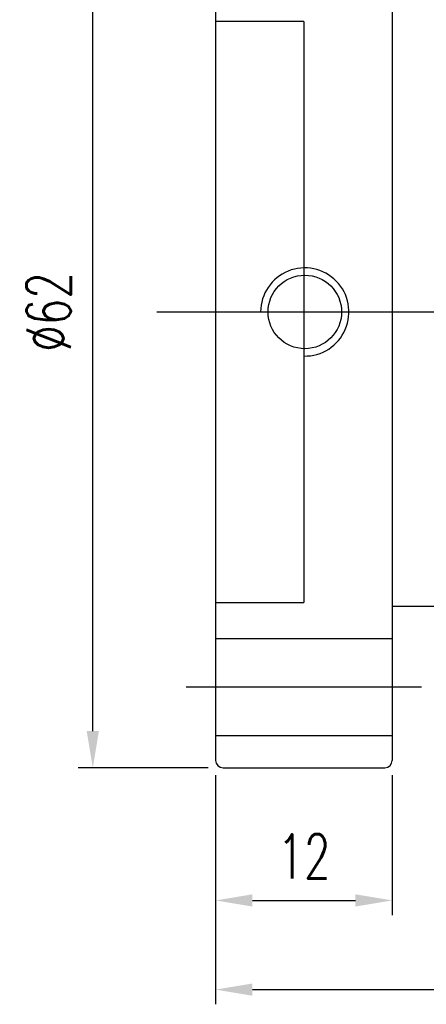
# Model space of a CAD drawing. Header units: inches. Extents: x 26 to 775, y 63 to 714.
# Tile 2 of 49: x 114 to 141, y 63 to 130. Entities that reach past the tile are written whole.
import ezdxf

# ---------------------------------------------------------------- set-up
doc = ezdxf.new("R2010")
doc.units = ezdxf.units.IN
doc.header["$LTSCALE"] = 3
doc.header["$MEASUREMENT"] = 0
doc.layers.add('DIM', color=4, linetype='Continuous')
doc.styles.add('DIM-7', font='SIMPLEX.shx', dxfattribs={"width": 0.7, "bigfont": 'chineset.shx'})
doc.dimstyles.new('CNS', dxfattribs={"dimtxt": 3, "dimasz": 3, "dimexe": 1, "dimexo": 1, "dimgap": 1.5, "dimtad": 1, "dimdsep": 46, "dimtxsty": 'DIM-7', "dimcen": 0.09, "dimclrd": 4, "dimclre": 4, "dimclrt": 4, "dimadec": 0, "dimazin": 2, "dimtfac": 1, "dimtmove": 0, "dimatfit": 3, "dimfxl": 1, "dimtvp": 0.971429, "dimtolj": 1, "dimarcsym": 0})

# ---------------------------------------------------------------- blocks, each defined once
blk = doc.blocks.new('*D4')
at = {"layer": 'DEFPOINTS', "color": 0, "transparency": 16777216}
for p in [(127.1, 79.273), (139.1, 79.273), (139.1, 69.753)]:
    blk.add_point(p, dxfattribs=at)
at = {"layer": 'DIM', "color": 7, "lineweight": -2, "transparency": 16777216}
for p, q in [((127.1, 78.273), (127.1, 68.753)), ((139.1, 78.273), (139.1, 68.753)), ((129.6, 69.753), (136.6, 69.753))]:
    blk.add_line(p, q, dxfattribs=at)
at = {"layer": 'DIM', "color": 7, "transparency": 16777216}
for points in [[(129.6, 70.17), (129.6, 69.337), (127.1, 69.753)], [(136.6, 70.17), (136.6, 69.337), (139.1, 69.753)]]:
    blk.add_solid(points, dxfattribs=at)
at = {"layer": 'DIM', "color": 7, "transparency": 16777216, "insert": (133.1, 72.753), "char_height": 3, "attachment_point": 5, "style": 'DIM-7'}
blk.add_mtext('\\A1;12', dxfattribs=at)
blk = doc.blocks.new('*D5')
at = {"layer": 'DEFPOINTS', "color": 0, "transparency": 16777216}
for p in [(118.747, 140.773), (127.6, 140.773), (127.6, 78.773)]:
    blk.add_point(p, dxfattribs=at)
at = {"layer": 'DIM', "color": 7, "lineweight": -2, "transparency": 16777216}
for p, q in [((126.6, 140.773), (117.747, 140.773)), ((118.747, 81.273), (118.747, 138.273)), ((126.6, 78.773), (117.747, 78.773))]:
    blk.add_line(p, q, dxfattribs=at)
at = {"layer": 'DIM', "color": 7, "transparency": 16777216}
for points in [[(118.33, 138.273), (119.164, 138.273), (118.747, 140.773)], [(118.33, 81.273), (119.164, 81.273), (118.747, 78.773)]]:
    blk.add_solid(points, dxfattribs=at)
at = {"layer": 'DIM', "color": 7, "transparency": 16777216, "insert": (115.747, 109.773), "char_height": 3, "attachment_point": 5, "rotation": 90, "style": 'DIM-7'}
blk.add_mtext('\\A1;%%C62', dxfattribs=at)
blk = doc.blocks.new('*D6')
at = {"layer": 'DEFPOINTS', "color": 0, "transparency": 16777216}
for p in [(249.1, 90.023), (127.1, 79.273), (249.1, 63.689)]:
    blk.add_point(p, dxfattribs=at)
at = {"layer": 'DIM', "color": 7, "lineweight": -2, "transparency": 16777216}
for p, q in [((249.1, 89.023), (249.1, 62.689)), ((127.1, 78.273), (127.1, 62.689)), ((129.6, 63.689), (246.6, 63.689))]:
    blk.add_line(p, q, dxfattribs=at)
at = {"layer": 'DIM', "color": 7, "transparency": 16777216}
for points in [[(129.6, 64.106), (129.6, 63.273), (127.1, 63.689)], [(246.6, 64.106), (246.6, 63.273), (249.1, 63.689)]]:
    blk.add_solid(points, dxfattribs=at)
at = {"layer": 'DIM', "color": 7, "transparency": 16777216, "insert": (188.1, 66.689), "char_height": 3, "attachment_point": 5, "style": 'DIM-7'}
blk.add_mtext('\\A1;122', dxfattribs=at)

msp = doc.modelspace()

# ---------------------------------------------------------------- linework, layer by layer
at = {"layer": 'DIM', "color": 7}
for p, q in [((127.1, 140.273), (127.1, 79.273)), ((139.1, 140.273), (139.1, 79.273)), ((133.1, 129.523), (127.1, 129.523)), ((133.1, 129.523), (133.1, 109.773)), ((123.1, 109.773), (188.587, 109.773)), ((133.1, 109.773), (133.1, 90.023)), ((127.1, 90.023), (133.1, 90.023)), ((139.1, 89.773), (182.8, 89.773)), ((127.1, 87.573), (139.1, 87.573)), ((125.1, 84.273), (141.1, 84.273)), ((127.1, 80.973), (139.1, 80.973)), ((127.6, 78.773), (138.6, 78.773))]:
    msp.add_line(p, q, dxfattribs=at)
msp.add_circle((133.159, 109.773), 2.5, dxfattribs=at)
for centre, radius, start, end in [((133.159, 109.773), 3, 268.883, 180), ((127.6, 79.273), 0.5, 180, 270), ((138.6, 79.273), 0.5, 270, 0)]:
    msp.add_arc(centre, radius, start, end, dxfattribs=at)

# ---------------------------------------------------------------- dimensions: what is measured, and where the dimension line sits
dim = msp.add_linear_dim(base=(118.747, 140.773), p1=(127.6, 78.773), p2=(127.6, 140.773), angle=90, text='%%C<>', dimstyle='CNS', override={"dimasz": 2.5, "dimclrd": 7, "dimclre": 7, "dimclrt": 7}, dxfattribs=at)
dim.commit()
dim.dimension.update_dxf_attribs({"geometry": '*D5', "text_midpoint": (115.747, 109.773)})
for base, p2, picture, middle in [((249.1, 63.689), (249.1, 90.023), '*D6', (188.1, 66.689)), ((139.1, 69.753), (139.1, 79.273), '*D4', (133.1, 72.753))]:
    dim = msp.add_linear_dim(base=base, p1=(127.1, 79.273), p2=p2, dimstyle='CNS', override={"dimasz": 2.5, "dimclrd": 7, "dimclre": 7, "dimclrt": 7}, dxfattribs=at)
    dim.commit()
    dim.dimension.update_dxf_attribs({"geometry": picture, "text_midpoint": middle})

doc.saveas('drawing.dxf')
